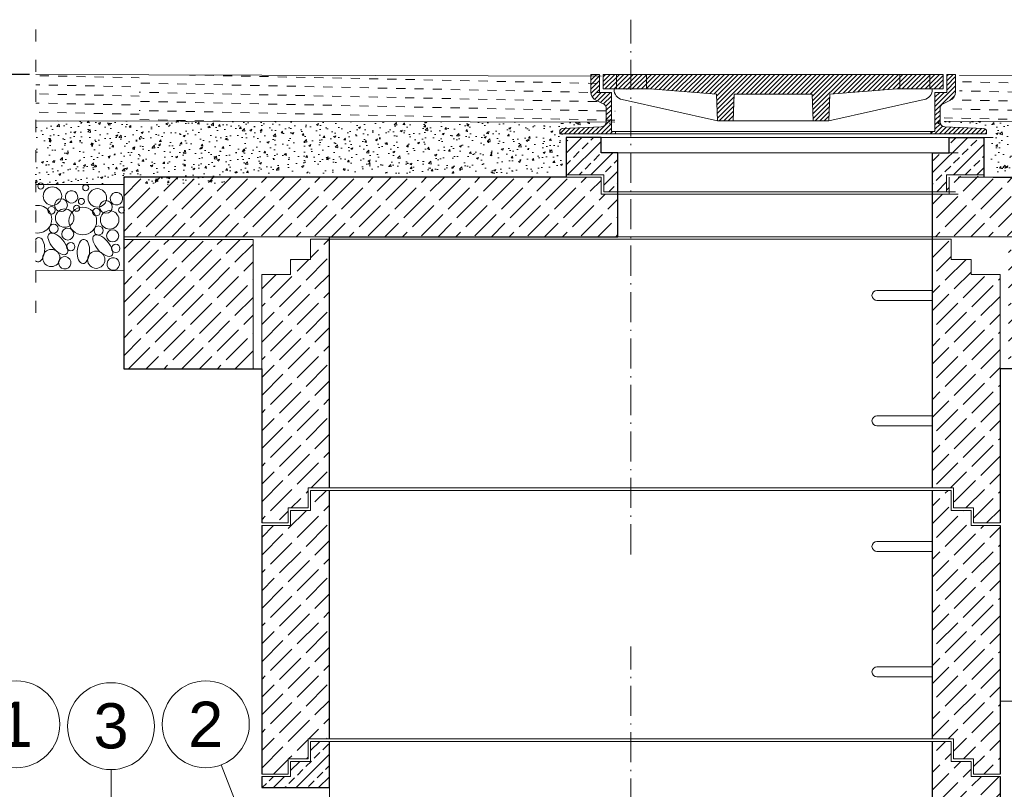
# Model space of a CAD drawing. Header units: millimetres. Extents: x -2676 to 53, y 1826 to 3724.
# Tile 16 of 20: x -1231 to -1035, y 3176 to 3329. Entities that reach past the tile are written whole.
import ezdxf

# ---------------------------------------------------------------- set-up
doc = ezdxf.new("R2010")
doc.units = ezdxf.units.MM
doc.header["$MEASUREMENT"] = 0
for name, pattern in [('ACAD_ISO03W100', [30, 12, -18]), ('ACAD_ISO10W100', [18.5, 12, -3, 0.5, -3]), ('CENTERX2', [4, 2.5, -0.5, 0.5, -0.5])]:
    doc.linetypes.add(name, pattern=pattern)
for name, color, linetype, lineweight in [('005', 71, 'Continuous', 20), ('013', 41, 'Continuous', 15), ('04', 22, 'Continuous', 30), ('kreskowanie', 43, 'Continuous', 5), ('osie', 133, 'CENTERX2', 18), ('TB_beton', 41, 'Continuous', 20), ('wymiary', 7, 'Continuous', 15)]:
    doc.layers.add(name, color=color, linetype=linetype, lineweight=lineweight)
doc.styles.add('ar', font='arial.ttf')
doc.styles.get("Standard").update_dxf_attribs({"font": 'arial.ttf', "width": 0.8})
doc.dimstyles.new('ISO-25', dxfattribs={"dimscale": 2, "dimtxt": 2.8, "dimasz": 2, "dimexe": 1, "dimexo": 0.625, "dimtad": 1, "dimlfac": 10, "dimtxsty": 'Standard', "dimblk": 'ARCHTICK', "dimcen": 2, "dimdle": 4, "dimadec": 0, "dimazin": 0, "dimtfac": 1, "dimtmove": 0, "dimatfit": 3, "dimfxl": 1, "dimarcsym": 0})

# ---------------------------------------------------------------- blocks, each defined once
blk = doc.blocks.new('pokrywa')
at = {"layer": 'kreskowanie'}
h = blk.add_hatch(dxfattribs=at)
h.set_pattern_fill('ANSI31', color=256, scale=5, style=0)
h.paths.add_polyline_path([(-32.5, 8.43), (-34.8, 8.43), (-34.8, 11.93), (-36.5, 11.93), (-36.5, 8.58, 0.291196), (-35.4, 6.86), (-34.08, 6.24, -0.291196), (-33.5, 5.33), (-33.5, 2.77, -0.401769), (-34.46, 1.77), (-41.93, 1.45, 0.401769), (-42.5, 0.85), (-42.5, 0.43), (-31.72, 0.43), (-31.72, 0.91), (-32.5, 0.91)])
h.paths.add_polyline_path([(-31.5, 11.93), (-34.09, 11.93), (-34.09, 9.13), (-31.5, 9.13)])
h.paths.add_polyline_path([(-25.74, 11.93), (-31.5, 11.93), (-31.5, 9.13), (-25.74, 9.13)])
h.paths.add_polyline_path([(23.25, 11.93), (0, 11.93), (-25.74, 11.93), (-25.74, 9.13), (-25.16, 9.13), (-12.19, 8.13), (-11.99, 2.93), (-8.99, 2.93), (-8.79, 8.13), (0, 8.13), (6.3, 8.13), (6.5, 2.93), (9.5, 2.93), (9.7, 8.13), (22.66, 9.13), (23.25, 9.13)])
h.paths.add_polyline_path([(29, 11.93), (23.25, 11.93), (23.25, 9.13), (29, 9.13)])
h.paths.add_polyline_path([(31.6, 11.93), (29, 11.93), (29, 9.13), (31.6, 9.13)])
h.paths.add_polyline_path([(34, 11.93), (32.3, 11.93), (32.3, 8.43), (30, 8.43), (30, 0.91), (29.22, 0.91), (29.22, 0.43), (40, 0.43), (40, 0.85, 0.401769), (39.43, 1.45), (31.96, 1.77, -0.401769), (31, 2.77), (31, 5.33, -0.291196), (31.58, 6.24), (32.9, 6.86, 0.291196), (34, 8.58)])
at = {"layer": '005', "ltscale": 6}
for p, q in [((-36.5, 8.58), (-36.5, 11.93)), ((-34.8, 8.43), (-34.8, 11.93)), ((-34.09, 9.13), (-34.09, 11.93)), ((31.6, 9.13), (31.6, 11.93)), ((32.3, 8.43), (32.3, 11.93)), ((34, 8.58), (34, 11.93)), ((-32.5, 0.91), (-32.5, 8.43)), ((-11.99, 2.93), (-12.19, 8.13)), ((-8.99, 2.93), (-8.79, 8.13)), ((6.5, 2.93), (6.3, 8.13)), ((9.5, 2.93), (9.7, 8.13)), ((30, 0.91), (30, 8.43)), ((-33.5, 2.77), (-33.5, 5.33)), ((31, 2.77), (31, 5.33)), ((-42.5, 0.43), (-42.5, 0.85)), ((40, 0.43), (40, 0.85))]:
    blk.add_line(p, q, dxfattribs=at)
at = {"layer": '005'}
for p, q in [((-36.5, 11.93), (-34.8, 11.93)), ((-34.09, 11.93), (0, 11.93)), ((-31.5, 9.13), (-31.5, 11.93)), ((-25.74, 9.13), (-25.74, 11.93)), ((31.6, 11.93), (0, 11.93)), ((23.25, 9.13), (23.25, 11.93)), ((29, 9.13), (29, 11.93)), ((34, 11.93), (32.3, 11.93)), ((-34.8, 8.43), (-32.5, 8.43)), ((-34.09, 9.13), (-25.16, 9.13)), ((-12.19, 8.13), (-25.16, 9.13)), ((-8.79, 8.13), (0, 8.13)), ((6.3, 8.13), (0, 8.13)), ((9.7, 8.13), (22.66, 9.13)), ((31.6, 9.13), (22.66, 9.13)), ((32.3, 8.43), (30, 8.43)), ((-34.08, 6.24), (-35.4, 6.86)), ((31.58, 6.24), (32.9, 6.86)), ((-11.99, 2.93), (-8.99, 2.93)), ((9.5, 2.93), (6.5, 2.93)), ((-42.5, 0.43), (-31.72, 0.43)), ((-41.93, 1.45), (-34.46, 1.77)), ((-32.5, 0.91), (-31.72, 0.91)), ((-31.72, 0.43), (-31.72, 0.91)), ((30, 0.91), (29.22, 0.91)), ((29.22, 0.43), (29.22, 0.91)), ((40, 0.43), (29.22, 0.43)), ((39.43, 1.45), (31.96, 1.77))]:
    blk.add_line(p, q, dxfattribs=at)
for centre, radius, start, end in [((-34.6, 8.58), 1.9, 180, 244.9414), ((32.1, 8.58), 1.9, 295.0586, 0), ((-41.9, 0.85), 0.6, 92.4451, 180), ((39.4, 0.85), 0.6, 360, 87.5549)]:
    blk.add_arc(centre, radius, start, end, dxfattribs=at)
at = {"layer": '005', "ltscale": 6}
for centre, start, end in [((-34.5, 5.33), 0, 64.9414), ((32, 5.33), 115.0586, 180), ((-34.5, 2.77), 272.4451, 360), ((32, 2.77), 180, 267.5549)]:
    blk.add_arc(centre, 1, start, end, dxfattribs=at)
at = {"layer": 'TB_beton'}
for p, q in [((-29.51, 9.13), (-29.51, 9.01)), ((29.51, 9.13), (29.51, 9.01)), ((-11.99, 2.93), (-30.44, 7.06)), ((9.5, 2.93), (27.95, 7.06)), ((-8.99, 2.93), (0, 2.93)), ((6.5, 2.93), (0, 2.93)), ((-31.72, 0.91), (0, 0.91)), ((-31.72, 0.43), (0, 0.43)), ((29.22, 0.91), (0, 0.91)), ((30, 0.43), (0, 0.43))]:
    blk.add_line(p, q, dxfattribs=at)
for centre, start, end in [((-30, 9.01), 180, 257.3699), ((27.51, 9.01), 282.6301, 0)]:
    blk.add_arc(centre, 2, start, end, dxfattribs=at)
blk = doc.blocks.new('_ArchTick')
at = {"color": 0, "linetype": 'ByBlock', "const_width": 0.15}
blk.add_lwpolyline([(-0.5, -0.5), (0.5, 0.5)], dxfattribs=at)
blk = doc.blocks.new('*D24')
at = {"layer": 'Defpoints', "color": 0, "transparency": 16777216}
for p in [(-1285.14, 3318.51), (-1227.58, 3318.51), (-1262.78, 3156.2)]:
    blk.add_point(p, dxfattribs=at)
at = {"layer": 'wymiary', "color": 0, "lineweight": -2, "transparency": 16777216}
for p, q in [((-1285.14, 3148.2), (-1285.14, 3326.51)), ((-1228.83, 3318.51), (-1287.14, 3318.51)), ((-1264.03, 3156.2), (-1287.14, 3156.2))]:
    blk.add_line(p, q, dxfattribs=at)
at = {"layer": 'wymiary', "color": 0, "lineweight": -2, "transparency": 16777216, "xscale": 4, "yscale": 4, "zscale": 4}
for p, rotation in [((-1285.14, 3318.51), 90), ((-1285.14, 3156.2), 270)]:
    blk.add_blockref('_ArchTick', p, dxfattribs=dict(at, rotation=rotation))
at = {"layer": 'wymiary', "color": 0, "transparency": 16777216, "insert": (-1292.95, 3237.35), "char_height": 10, "attachment_point": 5, "rotation": 90}
blk.add_mtext('h = zmienne (wg profilu) ', dxfattribs=at)

msp = doc.modelspace()

# ---------------------------------------------------------------- hatches: boundary and pattern name
at = {"layer": 'kreskowanie'}
h = msp.add_hatch(dxfattribs=at)
h.set_pattern_fill('DASH', color=256, scale=0.572333, angle=358.819445, style=0)
h.set_pattern_definition([(358.819445, (-3818.2474, -721.4397), (1.8542117, 1.7793335), [1.8171583, -1.8171583])])
h.paths.add_polyline_path([(-1207.0316, 3318.4463), (-1227.5845, 3318.5106), (-1227.5845, 3309.3009), (-1207.0316, 3309.2455)])
h = msp.add_hatch(dxfattribs=at)
h.set_pattern_fill('DASH', color=256, scale=0.572333, angle=358.819445, style=0)
h.set_pattern_definition([(358.819445, (-7239.5596, 2061.602), (1.8542117, 1.7793335), [1.8171583, -1.8171583])])
h.paths.add_polyline_path([(-1207.0316, 3318.4463), (-1207.0316, 3309.2455), (-1112.3028, 3308.9903), (-1112.2703, 3312.1115), (-1113.993, 3312.7924), (-1115.3262, 3314.8965), (-1115.3262, 3318.1591)])
h.paths.add_polyline_path([(-1046.7491, 3312.1115), (-1046.7182, 3309.146), (-984.9566, 3309.336), (-984.9566, 3318.5279), (-1043.6932, 3318.3463), (-1043.6932, 3314.8965), (-1045.0265, 3312.7924)])
h = msp.add_hatch(dxfattribs=at)
h.set_pattern_fill('AR-CONC', color=256, scale=0.022893, angle=358.819445, style=0)
h.set_pattern_definition([(48.819445, (-3818.2474, -721.4397), (4.162411, -0.450753), [0.436118, -4.797298]), (353.81945, (-3818.2474, -721.4397), (-0.716538, 4.389618), [0.3488944, -3.8378384]), (99.27045, (-3817.9005, -721.4773), (3.4458876, 3.9388448), [0.370643, -4.0770737]), (45.00365, (-3818.2235, -720.277), (6.184755, -1.0901456), [0.654177, -7.195947]), (95.45505, (-3817.708, -720.368), (5.550525, 5.551216), [0.555965, -6.115611]), (350.00345, (-3818.2235, -720.277), (5.550533, 5.551206), [0.523342, -5.756758]), (19.819445, (-3817.648, -720.5796), (3.4219972, -2.4122144), [0.436118, -4.797298]), (324.81945, (-3817.648, -720.5796), (1.5014307, 4.186631), [0.3488944, -3.8378384]), (70.27085, (-3817.363, -720.7807), (4.9234186, 1.7744262), [0.370643, -4.0770737]), (36.319445, (-3818.2474, -721.4397), (0.1105758, 1.933879), [0, -3.7913191, 0, -3.8959875, 0, -3.8523757]), (6.319445, (-3818.2474, -721.4397), (1.57665265, 2.2614634), [0, -2.2212943, 0, -3.7040955, 0, -1.4682639]), (326.319445, (-3819.5439, -721.413), (3.1007597, -0.19507674), [0, -1.4537267, 0, -4.5356272, 0, -6.0184284]), (316.319445, (-3820.1252, -721.401), (3.4024439, 0.5121049), [0, -1.8898447, 0, -3.0121217, 0, -4.2739564])])
h.paths.add_polyline_path([(-1207.0316, 3309.2455), (-1227.5845, 3309.3009), (-1227.5845, 3306.2477), (-1207.0316, 3306.2477)])
h.paths.add_polyline_path([(-1207.0316, 3306.2477), (-1227.5845, 3306.2477), (-1227.5845, 3298.2637), (-1207.0316, 3298.2637)])
h.paths.add_polyline_path([(-1210.0876, 3298.0356), (-1207.0316, 3298.0356), (-1207.0316, 3298.2637), (-1227.5845, 3298.2637), (-1227.5845, 3296.6293), (-1227.1106, 3296.628, -0.55199692), (-1226.0941, 3296.6253), (-1210.0876, 3296.5821)])
h = msp.add_hatch(dxfattribs=at)
h.set_pattern_fill('AR-CONC', color=256, scale=0.022893, angle=358.819445, style=0)
h.set_pattern_definition([(48.819445, (-7239.5596, 2061.602), (4.162411, -0.450753), [0.436118, -4.797298]), (353.819445, (-7239.5596, 2061.602), (-0.716538, 4.389618), [0.3488944, -3.8378384]), (99.270445, (-7239.2127, 2061.5644), (3.4458876, 3.9388448), [0.370643, -4.0770737]), (45.00365, (-7239.5356, 2062.7647), (6.1847553, -1.0901456), [0.654177, -7.195947]), (95.45505, (-7239.02, 2062.674), (5.550525, 5.551216), [0.5559646, -6.1156106]), (350.00345, (-7239.5356, 2062.765), (5.550533, 5.551206), [0.5233416, -5.7567576]), (19.819445, (-7238.9603, 2062.462), (3.4219972, -2.4122144), [0.436118, -4.797298]), (324.819445, (-7238.9603, 2062.462), (1.5014307, 4.186631), [0.3488944, -3.8378384]), (70.270845, (-7238.675, 2062.261), (4.9234186, 1.7744262), [0.370643, -4.0770737]), (36.319445, (-7239.5596, 2061.602), (0.1105758, 1.933879), [0, -3.79131915, 0, -3.8959875, 0, -3.8523757]), (6.319445, (-7239.5596, 2061.602), (1.57665265, 2.2614634), [0, -2.22129435, 0, -3.70409555, 0, -1.4682639]), (326.319445, (-7240.856, 2061.6287), (3.1007597, -0.19507674), [0, -1.4537267, 0, -4.5356272, 0, -6.0184284]), (316.319445, (-7241.4374, 2061.6407), (3.4024439, 0.5121049), [0, -1.8898447, 0, -3.0121217, 0, -4.2739564])])
h.paths.add_polyline_path([(-1190.0067, 3298.2931), (-1207.0316, 3298.2931), (-1207.0316, 3296.6294), (-1206.5066, 3296.628, -0.55199692), (-1205.4901, 3296.6253), (-1190.0067, 3296.5835)])
h.paths.add_polyline_path([(-1122.7609, 3306.2772), (-1207.0316, 3306.2772), (-1207.0316, 3298.2931), (-1190.0067, 3298.2931), (-1190.0067, 3298.8474), (-1122.7609, 3298.8474)])
h.paths.add_polyline_path([(-1121.1469, 3308.0787), (-1112.3054, 3308.745), (-1112.3028, 3308.9903), (-1207.0316, 3309.2455), (-1207.0316, 3306.2772), (-1122.7609, 3306.2772), (-1122.7609, 3306.8163), (-1121.1469, 3306.8163)])
h = msp.add_hatch(dxfattribs=at)
h.set_pattern_fill('AR-CONC', color=256, scale=0.022893, angle=358.819445, style=0)
h.set_pattern_definition([(48.819445, (-7240.795, 2061.602), (4.162411, -0.450753), [0.436118, -4.797298]), (353.819445, (-7240.795, 2061.602), (-0.716538, 4.389618), [0.3488944, -3.8378384]), (99.270445, (-7240.4483, 2061.5644), (3.4458876, 3.9388448), [0.370643, -4.0770737]), (45.003645, (-7240.771, 2062.7647), (6.1847553, -1.0901456), [0.654177, -7.195947]), (95.45505, (-7240.256, 2062.674), (5.550525, 5.551216), [0.5559646, -6.1156106]), (350.00345, (-7240.771, 2062.765), (5.550533, 5.551206), [0.5233416, -5.7567576]), (19.819445, (-7240.1958, 2062.462), (3.4219972, -2.4122144), [0.436118, -4.797298]), (324.819445, (-7240.196, 2062.462), (1.5014307, 4.186631), [0.3488944, -3.8378384]), (70.270845, (-7239.9106, 2062.261), (4.9234186, 1.7744262), [0.370643, -4.0770737]), (36.319445, (-7240.7951, 2061.602), (0.1105758, 1.93387898), [0, -3.79131915, 0, -3.8959875, 0, -3.8523757]), (6.319445, (-7240.7951, 2061.602), (1.57665265, 2.2614634), [0, -2.22129435, 0, -3.70409555, 0, -1.4682639]), (326.319445, (-7242.0916, 2061.6287), (3.1007597, -0.19507674), [0, -1.4537267, 0, -4.5356272, 0, -6.0184284]), (316.319445, (-7242.673, 2061.6407), (3.4024439, 0.5121049), [0, -1.8898447, 0, -3.0121217, 0, -4.2739564])])
h.paths.add_polyline_path([(-986.1922, 3309.336), (-1047.9538, 3309.146), (-1047.9496, 3308.745), (-1039.1081, 3308.0787), (-1039.1081, 3306.8163), (-1037.4941, 3306.8163), (-1037.4941, 3298.8919), (-1008.8933, 3298.8919), (-1008.8873, 3296.6642), (-993.3368, 3296.7061, -0.44673237), (-992.442, 3296.7085), (-986.1922, 3296.7254)])
h = msp.add_hatch(dxfattribs=at)
h.set_pattern_fill('ACAD_ISO02W100', color=256, scale=0.5, angle=45, style=0)
h.set_pattern_definition([(45, (-3738.8304, -542.5765), (-1.767767, 1.767767), [6, -1.5])])
h.paths.add_polyline_path([(-1169.128, 3151.733), (-1182.628, 3151.733), (-1182.628, 3129.1883), (-1177.378, 3129.1883), (-1177.378, 3132.1883), (-1173.378, 3132.1883), (-1173.378, 3136.1883), (-1169.128, 3136.1883)])
h.paths.add_polyline_path([(-1035.628, 3178.6883), (-1041.378, 3178.6883), (-1041.378, 3181.6883), (-1045.378, 3181.6883), (-1045.378, 3185.6883), (-1049.128, 3185.6883), (-1049.128, 3136.1883), (-1044.878, 3136.1883), (-1044.878, 3132.1883), (-1040.878, 3132.1883), (-1040.878, 3129.1883), (-1035.628, 3129.1883)])
h.paths.add_polyline_path([(-1035.628, 3228.6883), (-1041.378, 3228.6883), (-1041.378, 3231.6883), (-1045.378, 3231.6883), (-1045.378, 3235.6883), (-1049.128, 3235.6883), (-1049.128, 3186.1883), (-1044.878, 3186.1883), (-1044.878, 3182.1883), (-1040.878, 3182.1883), (-1040.878, 3179.1883), (-1035.628, 3179.1883)])
h.paths.add_polyline_path([(-1169.128, 3235.6883), (-1172.878, 3235.6883), (-1172.878, 3231.6883), (-1176.878, 3231.6883), (-1176.878, 3228.6883), (-1182.628, 3228.6883), (-1182.628, 3179.1883), (-1177.378, 3179.1883), (-1177.378, 3182.1883), (-1173.378, 3182.1883), (-1173.378, 3186.1883), (-1169.128, 3186.1883)])
h.paths.add_polyline_path([(-1169.128, 3285.6883), (-1172.878, 3285.6883), (-1172.878, 3281.6883), (-1176.878, 3281.6883), (-1176.878, 3278.6883), (-1182.628, 3278.6883), (-1182.628, 3229.1883), (-1177.378, 3229.1883), (-1177.378, 3232.1883), (-1173.378, 3232.1883), (-1173.378, 3236.1883), (-1169.128, 3236.1883)])
h.paths.add_polyline_path([(-1035.628, 3278.6883), (-1041.378, 3278.6883), (-1041.378, 3281.6883), (-1045.378, 3281.6883), (-1045.378, 3285.6883), (-1049.128, 3285.6883), (-1049.128, 3236.1883), (-1044.878, 3236.1883), (-1044.878, 3232.1883), (-1040.878, 3232.1883), (-1040.878, 3229.1883), (-1035.628, 3229.1883)])
h.paths.add_polyline_path([(-1111.7035, 3294.6874), (-1115.0516, 3294.6874), (-1115.0516, 3298.0356), (-1150.336, 3298.0356), (-1189.4836, 3298.0356), (-1210.0876, 3298.0356), (-1210.0876, 3291.9257, -0.18973432), (-1209.9264, 3291.5162, -0.18973432), (-1210.0876, 3291.1067), (-1210.0876, 3286.1883), (-1111.7035, 3286.1883)])
h.paths.add_polyline_path([(-1008.1684, 3291.1067, -0.18973432), (-1008.3296, 3291.5162, -0.18973432), (-1008.1684, 3291.9257), (-1008.1684, 3298.0356), (-1037.014, 3298.0356), (-1038.826, 3298.0356), (-1038.826, 3298.2637), (-1046.2949, 3298.2637), (-1046.2949, 3295.1731), (-1045.7798, 3295.1731), (-1045.7798, 3294.6874), (-1049.128, 3294.6874), (-1049.128, 3286.1883), (-1008.1684, 3286.1883)])
h.paths.add_polyline_path([(-1008.1684, 3285.6732), (-1033.9234, 3285.6732), (-1033.9234, 3259.9182), (-1008.1684, 3259.9182)])
h.paths.add_polyline_path([(-1184.3326, 3285.6732), (-1210.0876, 3285.6732), (-1210.0876, 3259.9182), (-1184.3326, 3259.9182)])
h = msp.add_hatch(dxfattribs=at)
h.set_pattern_fill('ANSI33', color=256, scale=0.5, style=0)
h.set_pattern_definition([(45, (-3738.8304, -527.068), (-2.245064, 2.245064), []), (45, (-3736.5853, -527.068), (-2.245064, 2.245064), [1.5875, -0.79375])])
h.paths.add_polyline_path([(-1169.128, 3185.6883), (-1172.878, 3185.6883), (-1172.878, 3181.6883), (-1176.878, 3181.6883), (-1176.878, 3178.6883), (-1182.628, 3178.6883), (-1182.628, 3176.4814), (-1169.128, 3176.4814), (-1169.128, 3178.0814), (-1169.128, 3178.6133)])

# ---------------------------------------------------------------- linework, layer by layer
at = {"layer": '013'}
for p, q in [((-1115.0115, 3318.1582), (-1227.5845, 3318.5106)), ((-1043.6932, 3318.3463), (-984.9566, 3318.5279)), ((-1112.3028, 3308.9903), (-1227.5845, 3309.3009)), ((-1046.7182, 3309.146), (-984.9566, 3309.336)), ((-1122.0055, 3305.9902), (-1037.014, 3305.9902)), ((-1115.0516, 3302.8996), (-1043.9678, 3302.8996)), ((-1210.0876, 3298.0356), (-1150.336, 3298.0356)), ((-1150.336, 3298.0356), (-1115.0516, 3298.0356)), ((-1122.0055, 3298.5212), (-1114.5365, 3298.5212)), ((-1046.2949, 3298.5212), (-1038.826, 3298.5212)), ((-1008.1684, 3298.0356), (-1043.9678, 3298.0356)), ((-1210.0876, 3296.5821), (-1227.6356, 3296.6294)), ((-1115.0516, 3294.6874), (-1043.9678, 3294.6874)), ((-1114.5365, 3295.1731), (-1044.4829, 3295.1731)), ((-1210.0876, 3286.1883), (-1008.1684, 3286.1883)), ((-1210.0876, 3285.6732), (-1184.3326, 3285.6732)), ((-1172.878, 3285.6883), (-1169.128, 3285.6883)), ((-1172.878, 3281.6883), (-1172.878, 3285.6883)), ((-1169.128, 3285.6883), (-1049.128, 3285.6883)), ((-1045.378, 3285.6883), (-1049.128, 3285.6883)), ((-1045.378, 3281.6883), (-1045.378, 3285.6883)), ((-1176.878, 3281.6883), (-1172.878, 3281.6883)), ((-1176.878, 3278.6883), (-1176.878, 3281.6883)), ((-1041.378, 3281.6883), (-1045.378, 3281.6883)), ((-1041.378, 3278.6883), (-1041.378, 3281.6883)), ((-1210.0876, 3279.4121), (-1227.6356, 3279.4594)), ((-1182.628, 3278.6883), (-1176.878, 3278.6883)), ((-1035.628, 3278.6883), (-1041.378, 3278.6883)), ((-1049.128, 3275.5224), (-1060.128, 3275.5224)), ((-1060.128, 3273.5224), (-1049.128, 3273.5224)), ((-1210.0876, 3259.9182), (-1184.3326, 3259.9182)), ((-1049.128, 3250.5224), (-1060.128, 3250.5224)), ((-1060.128, 3248.5224), (-1049.128, 3248.5224)), ((-1173.378, 3232.1883), (-1173.378, 3236.1883)), ((-1173.378, 3236.1883), (-1169.128, 3236.1883)), ((-1172.878, 3231.6883), (-1172.878, 3235.6883)), ((-1172.878, 3235.6883), (-1169.128, 3235.6883)), ((-1169.128, 3236.1883), (-1049.128, 3236.1883)), ((-1169.128, 3235.6883), (-1049.128, 3235.6883)), ((-1044.878, 3236.1883), (-1049.128, 3236.1883)), ((-1045.378, 3235.6883), (-1049.128, 3235.6883)), ((-1045.378, 3231.6883), (-1045.378, 3235.6883)), ((-1044.878, 3232.1883), (-1044.878, 3236.1883)), ((-1177.378, 3232.1883), (-1173.378, 3232.1883)), ((-1177.378, 3229.1883), (-1177.378, 3232.1883)), ((-1176.878, 3231.6883), (-1172.878, 3231.6883)), ((-1176.878, 3228.6883), (-1176.878, 3231.6883)), ((-1041.378, 3231.6883), (-1045.378, 3231.6883)), ((-1040.878, 3232.1883), (-1044.878, 3232.1883)), ((-1041.378, 3228.6883), (-1041.378, 3231.6883)), ((-1040.878, 3229.1883), (-1040.878, 3232.1883)), ((-1182.628, 3229.1883), (-1177.378, 3229.1883)), ((-1182.628, 3228.6883), (-1176.878, 3228.6883)), ((-1035.628, 3228.6883), (-1041.378, 3228.6883)), ((-1035.628, 3229.1883), (-1040.878, 3229.1883)), ((-1049.128, 3225.5224), (-1060.128, 3225.5224)), ((-1060.128, 3223.5224), (-1049.128, 3223.5224)), ((-1049.128, 3200.5224), (-1060.128, 3200.5224)), ((-1060.128, 3198.5224), (-1049.128, 3198.5224)), ((-1173.378, 3182.1883), (-1173.378, 3186.1883)), ((-1173.378, 3182.1883), (-1173.378, 3186.1883)), ((-1173.378, 3186.1883), (-1169.128, 3186.1883)), ((-1173.378, 3186.1883), (-1169.128, 3186.1883)), ((-1172.878, 3181.6883), (-1172.878, 3185.6883)), ((-1172.878, 3185.6883), (-1169.128, 3185.6883)), ((-1169.128, 3186.1883), (-1049.128, 3186.1883)), ((-1169.128, 3186.1883), (-1049.128, 3186.1883)), ((-1169.128, 3185.6883), (-1049.128, 3185.6883)), ((-1044.878, 3186.1883), (-1049.128, 3186.1883)), ((-1044.878, 3186.1883), (-1049.128, 3186.1883)), ((-1045.378, 3185.6883), (-1049.128, 3185.6883)), ((-1045.378, 3181.6883), (-1045.378, 3185.6883)), ((-1044.878, 3182.1883), (-1044.878, 3186.1883)), ((-1044.878, 3182.1883), (-1044.878, 3186.1883)), ((-1177.378, 3182.1883), (-1173.378, 3182.1883)), ((-1177.378, 3182.1883), (-1173.378, 3182.1883)), ((-1177.378, 3179.1883), (-1177.378, 3182.1883)), ((-1177.378, 3179.1883), (-1177.378, 3182.1883)), ((-1176.878, 3181.6883), (-1172.878, 3181.6883)), ((-1176.878, 3178.6883), (-1176.878, 3181.6883)), ((-1041.378, 3181.6883), (-1045.378, 3181.6883)), ((-1040.878, 3182.1883), (-1044.878, 3182.1883)), ((-1040.878, 3182.1883), (-1044.878, 3182.1883)), ((-1041.378, 3178.6883), (-1041.378, 3181.6883)), ((-1040.878, 3179.1883), (-1040.878, 3182.1883)), ((-1040.878, 3179.1883), (-1040.878, 3182.1883)), ((-1212.6177, 3180.0681), (-1212.6177, 3168.152)), ((-1190.6609, 3181.0172), (-1185.7832, 3168.2918)), ((-1182.628, 3179.1883), (-1177.378, 3179.1883)), ((-1182.628, 3179.1883), (-1177.378, 3179.1883)), ((-1182.628, 3178.6883), (-1176.878, 3178.6883)), ((-1169.128, 3176.5858), (-1169.128, 3178.0814)), ((-1035.628, 3178.6883), (-1041.378, 3178.6883)), ((-1035.628, 3179.1883), (-1040.878, 3179.1883)), ((-1035.628, 3179.1883), (-1040.878, 3179.1883))]:
    msp.add_line(p, q, dxfattribs=at)
at = {"layer": '013', "ltscale": 6}
for p, q in [((-1122.0055, 3298.5212), (-1122.0055, 3305.9902)), ((-1115.0516, 3302.8996), (-1115.0516, 3305.9902)), ((-1045.7798, 3302.8996), (-1045.7798, 3305.9902)), ((-1038.826, 3298.5212), (-1038.826, 3305.9902)), ((-1111.7035, 3295.1731), (-1111.7035, 3302.8996)), ((-1049.128, 3295.1731), (-1049.128, 3302.8996)), ((-1210.0876, 3286.1883), (-1210.0876, 3298.0356)), ((-1115.0516, 3294.945), (-1115.0516, 3298.0356)), ((-1115.0516, 3294.6874), (-1115.0516, 3298.0356)), ((-1114.5365, 3295.1731), (-1114.5365, 3298.5212)), ((-1046.2949, 3295.1731), (-1046.2949, 3298.5212)), ((-1045.7798, 3294.6874), (-1045.7798, 3298.0356)), ((-1111.7035, 3292.5025), (-1111.7035, 3294.6874)), ((-1111.7035, 3286.1883), (-1111.7035, 3294.6874)), ((-1049.128, 3286.1883), (-1049.128, 3294.6874)), ((-1049.128, 3292.5025), (-1049.128, 3294.6874)), ((-1210.0876, 3259.9182), (-1210.0876, 3285.6732)), ((-1184.3326, 3259.9182), (-1184.3326, 3285.6732)), ((-1169.128, 3236.1883), (-1169.128, 3285.6883)), ((-1049.128, 3236.1883), (-1049.128, 3285.6883)), ((-1182.628, 3229.1883), (-1182.628, 3278.6883)), ((-1035.628, 3229.1883), (-1035.628, 3278.6883)), ((-1169.128, 3186.1883), (-1169.128, 3235.6883)), ((-1049.128, 3186.1883), (-1049.128, 3235.6883)), ((-1182.628, 3179.1883), (-1182.628, 3228.6883)), ((-1035.628, 3179.1883), (-1035.628, 3228.6883)), ((-1049.128, 3136.1883), (-1049.128, 3185.6883)), ((-1169.128, 3173.7972), (-1169.128, 3178.6133))]:
    msp.add_line(p, q, dxfattribs=at)
at = {"layer": '013'}
for centre in [(-1231.476, 3189.1005), (-1212.6177, 3188.725), (-1193.7594, 3189.1005)]:
    msp.add_circle(centre, 8.6568, dxfattribs=at)
for centre in [(-1060.128, 3274.5224), (-1060.128, 3249.5224), (-1060.128, 3224.5224), (-1060.128, 3199.5224)]:
    msp.add_arc(centre, 1, 90, 270, dxfattribs=at)
at = {"layer": '04'}
for p, q in [((-1115.0516, 3305.9902), (-1122.0055, 3305.9902)), ((-1122.0055, 3305.9902), (-1122.0055, 3298.0356)), ((-1115.0516, 3302.8996), (-1115.0516, 3305.9902)), ((-1045.7798, 3305.9902), (-1038.826, 3305.9902)), ((-1045.7798, 3302.8996), (-1045.7798, 3305.9902)), ((-1038.826, 3305.9902), (-1038.826, 3298.0356)), ((-1111.7035, 3302.8996), (-1115.0516, 3302.8996)), ((-1111.7035, 3286.1883), (-1111.7035, 3302.8996)), ((-1049.128, 3302.8996), (-1049.128, 3236.1883)), ((-1049.128, 3302.8996), (-1045.7798, 3302.8996)), ((-1210.0876, 3298.0356), (-1210.0876, 3259.9182)), ((-1122.0055, 3298.0356), (-1210.0876, 3298.0356)), ((-1037.014, 3298.0356), (-1008.1684, 3298.0356)), ((-1169.128, 3236.1883), (-1169.128, 3286.1883)), ((-1169.128, 3286.1883), (-1111.7035, 3286.1883)), ((-1210.0876, 3259.9182), (-1182.628, 3259.9182)), ((-1182.628, 3259.9182), (-1182.628, 3229.1883)), ((-1008.1684, 3259.9182), (-1035.628, 3259.9182)), ((-1035.628, 3259.9182), (-1035.628, 3229.1883)), ((-1169.128, 3186.1883), (-1169.128, 3235.6883)), ((-1049.128, 3235.6883), (-1049.128, 3186.1883)), ((-1182.628, 3228.6883), (-1182.628, 3179.1883)), ((-1035.628, 3228.6883), (-1035.628, 3179.1883)), ((-1169.128, 3176.4814), (-1169.128, 3185.6883)), ((-1049.128, 3185.6883), (-1049.128, 3136.1883)), ((-1182.628, 3178.6883), (-1182.628, 3176.4814)), ((-1169.128, 3176.5858), (-1169.128, 3178.0814)), ((-1035.628, 3178.6883), (-1035.628, 3128.6133)), ((-1182.628, 3176.4814), (-1169.128, 3176.4814))]:
    msp.add_line(p, q, dxfattribs=at)
at = {"layer": 'kreskowanie'}
for p, q in [((-1122.0055, 3302.852), (-1118.8673, 3305.9902)), ((-1122.0055, 3305.1648), (-1121.7023, 3305.468)), ((-1121.7105, 3298.5212), (-1115.0516, 3305.1801)), ((-1117.0766, 3305.468), (-1116.5544, 3305.9902)), ((-1049.128, 3298.9041), (-1042.0418, 3305.9902)), ((-1045.4551, 3304.8898), (-1044.3547, 3305.9902)), ((-1041.4076, 3304.3116), (-1040.2512, 3305.468)), ((-1120.5459, 3301.9987), (-1119.3894, 3303.1552)), ((-1118.8112, 3303.7334), (-1117.6548, 3304.8898)), ((-1044.8851, 3298.5212), (-1038.826, 3304.5803)), ((-1043.1422, 3302.5769), (-1041.9858, 3303.7334)), ((-1122.0055, 3300.5391), (-1121.1241, 3301.4205)), ((-1117.0847, 3298.5212), (-1112.7064, 3302.8996)), ((-1116.4984, 3301.4205), (-1115.3419, 3302.5769)), ((-1112.4508, 3300.8423), (-1111.7035, 3301.5897)), ((-1048.9244, 3301.4205), (-1047.768, 3302.5769)), ((-1044.8769, 3300.8423), (-1043.7205, 3301.9987)), ((-1040.8294, 3300.2641), (-1039.673, 3301.4205)), ((-1039.0947, 3301.9987), (-1038.826, 3302.2675)), ((-1118.233, 3299.6859), (-1117.0766, 3300.8423)), ((-1114.1855, 3299.1076), (-1113.0291, 3300.2641)), ((-1112.7166, 3298.2637), (-1111.7035, 3299.2768)), ((-1046.6115, 3299.1076), (-1045.4551, 3300.2641)), ((-1042.564, 3298.5294), (-1041.4076, 3299.6859)), ((-1040.2593, 3298.5212), (-1038.826, 3299.9546)), ((-1119.3976, 3298.5212), (-1118.8112, 3299.1076)), ((-1114.7719, 3298.5212), (-1114.7637, 3298.5294)), ((-1114.5365, 3296.4437), (-1112.7166, 3298.2637)), ((-1048.3462, 3297.373), (-1047.4555, 3298.2637)), ((-1047.4555, 3298.2637), (-1047.1898, 3298.5294)), ((-1113.4943, 3295.1731), (-1112.4508, 3296.2166)), ((-1111.8726, 3296.7948), (-1111.7035, 3296.9639)), ((-1049.128, 3296.5912), (-1048.9244, 3296.7948)), ((-1048.2332, 3295.1731), (-1046.2949, 3297.1114))]:
    msp.add_line(p, q, dxfattribs=at)
for centre, radius in [((-1226.6032, 3296.3065), 0.6007), ((-1224.284, 3294.2914), 1.8399), ((-1217.6587, 3295.9534), 0.6007), ((-1215.3395, 3293.9382), 1.8399), ((-1222.5788, 3292.4904), 1.2687), ((-1218.5247, 3293.2328), 0.6007), ((-1213.6342, 3292.1373), 1.2687), ((-1224.4806, 3291.4727), 0.745), ((-1221.8455, 3289.919), 1.8399), ((-1218.2399, 3289.3426), 2.7587), ((-1219.4716, 3291.8693), 0.6007), ((-1215.5361, 3291.1196), 0.745), ((-1212.901, 3289.5658), 1.8399), ((-1210.5271, 3291.5162), 0.6007), ((-1224.0563, 3287.7986), 0.8971), ((-1221.2443, 3286.741), 1.2014), ((-1215.1117, 3287.4455), 0.8971), ((-1212.2997, 3286.3879), 1.2014), ((-1224.5096, 3281.9767), 1.7152), ((-1220.6292, 3284.2292), 0.8329), ((-1211.6847, 3283.8761), 0.8329), ((-1215.5651, 3281.6235), 1.7152)]:
    msp.add_circle(centre, radius, dxfattribs=at)
msp.add_arc((-1227.1844, 3289.6958), 2.7587, 260.587086, 99.412914, dxfattribs=at)
at = {"layer": 'kreskowanie', "extrusion": (0, 0, -1)}
for centre in [(-1220.4839, 3294.1415), (-1211.5394, 3293.7884), (-1221.8291, 3281.0183), (-1212.1785, 3280.771)]:
    msp.add_ellipse(centre, major_axis=(0.743, -1.0047), ratio=0.99116726, dxfattribs=at)
at = {"layer": 'kreskowanie'}
msp.add_ellipse((-1227.0597, 3283.612), major_axis=(-0.1331, -2.4131), ratio=0.50888718, start_param=5.90612645, end_param=10.01772894, dxfattribs=at)
for centre, major_axis, ratio in [((-1223.2016, 3284.7821), (1.7456, -2.0026), 0.46618908), ((-1218.1152, 3283.2589), (-0.1331, -2.4131), 0.50888718), ((-1214.2571, 3284.4289), (1.7456, -2.0026), 0.46618908)]:
    msp.add_ellipse(centre, major_axis=major_axis, ratio=ratio, dxfattribs=at)
at = {"layer": 'osie', "linetype": 'ACAD_ISO10W100', "ltscale": 0.5}
for p, q in [((-1109.128, 3222.93), (-1109.128, 3329.4349)), ((-1109.128, 3079.7694), (-1109.128, 3204.6022))]:
    msp.add_line(p, q, dxfattribs=at)
at = {"layer": 'osie', "linetype": 'ACAD_ISO03W100', "ltscale": 0.2}
msp.add_line((-1227.5845, 3327.4567), (-1227.5845, 3270.5447), dxfattribs=at)
at = {"layer": 'wymiary'}
msp.add_line((-961.573, 3193.679), (-1035.628, 3193.679), dxfattribs=at)

# ---------------------------------------------------------------- block references
at = {"layer": 'osie', "xscale": 1.030200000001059, "yscale": 1.030200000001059, "zscale": 1.030200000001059}
msp.add_blockref('pokrywa', (-1079.5097, 3306.2477), dxfattribs=at)

# ---------------------------------------------------------------- texts
at = {"layer": '013', "char_height": 9, "width": 10.3772, "attachment_point": 5, "style": 'ar'}
for s, insert in [('1', (-1231.6696, 3189.0983)), ('3', (-1212.6177, 3188.725)), ('2', (-1193.7594, 3189.1005))]:
    msp.add_mtext(s, dxfattribs=dict(at, insert=insert))

# ---------------------------------------------------------------- dimensions: what is measured, and where the dimension line sits
at = {"layer": 'wymiary'}
dim = msp.add_linear_dim(base=(-1285.1414, 3318.5106), p1=(-1262.7806, 3156.1972), p2=(-1227.5845, 3318.5106), angle=90, text='h = zmienne (wg profilu) ', dimstyle='ISO-25', override={"dimtxt": 5}, dxfattribs=at)
dim.commit()
dim.dimension.update_dxf_attribs({"geometry": '*D24', "text_midpoint": (-1285.1414, 3237.3539), "dimtype": 160})

doc.saveas('drawing.dxf')
